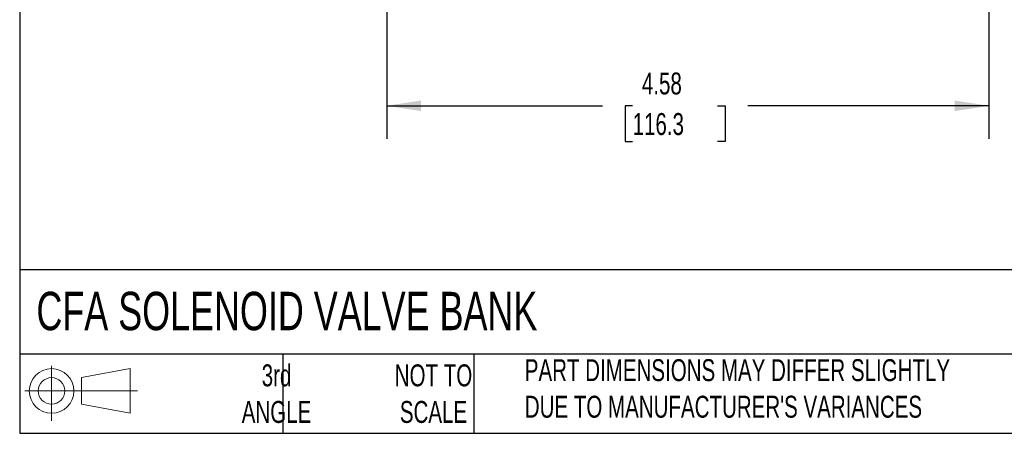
# Model space of a CAD drawing. Header units: inches. Extents: x 0.5 to 21.6, y 0.5 to 16.5.
# Tile 1 of 29: x 0.5 to 8, y 0.5 to 3.6. Entities that reach past the tile are written whole.
import ezdxf

# ---------------------------------------------------------------- set-up
doc = ezdxf.new("R2010")
doc.units = ezdxf.units.IN
doc.header["$LTSCALE"] = 2
doc.header["$MEASUREMENT"] = 0
doc.linetypes.add('SLD-Solid', pattern=[0])
doc.layers.add('DIMENSIONS', color=140, linetype='SLD-Solid', lineweight=25)
doc.layers.add('TEXT', color=140, linetype='SLD-Solid', lineweight=25)
doc.layers.add('SLD-DEFPOINTS', color=7, linetype='Continuous')
doc.styles.add('SLDTEXTSTYLE0', font='TXT', dxfattribs={"width": 0.7})
doc.dimstyles.new('SLDDIMSTYLE1', dxfattribs={"dimtxt": 0.169922, "dimasz": 0.26, "dimexe": 0, "dimexo": 0.0625, "dimgap": 0.04248, "dimtad": 0, "dimtih": 1, "dimtoh": 1, "dimrnd": 1e-09, "dimzin": 12, "dimdsep": 46, "dimtxsty": 'SLDTEXTSTYLE0', "dimsah": 1, "dimcen": 0.09, "dimadec": 0, "dimazin": 3, "dimtfac": 1, "dimtofl": 0, "dimtmove": 0, "dimatfit": 3, "dimfxl": 0, "dimfrac": 2, "dimtolj": 1, "dimtzin": 12, "dimarcsym": 0})
doc.dimstyles.new('SLDDIMSTYLE2', dxfattribs={"dimtxt": 0.169922, "dimasz": 0.26, "dimexe": 0, "dimexo": 0.0625, "dimgap": 0.04248, "dimtad": 0, "dimtih": 1, "dimtoh": 1, "dimrnd": 1e-09, "dimdsep": 46, "dimtxsty": 'SLDTEXTSTYLE0', "dimsah": 1, "dimcen": 0.09, "dimadec": 0, "dimazin": 2, "dimtfac": 1, "dimtmove": 0, "dimatfit": 0, "dimfxl": 0, "dimfrac": 2, "dimtolj": 1, "dimtzin": 12, "dimarcsym": 0})

# ---------------------------------------------------------------- blocks, each defined once
blk = doc.blocks.new('Block11')
at = {"color": 7, "linetype": 'SLD-Solid', "lineweight": 18}
for p, q in [((0.2038, 0.4182), (0.2038, 0)), ((0.4315, 0.3281), (0.8012, 0.3962)), ((0.8012, 0.3962), (0.8012, 0.0576)), ((0.4315, 0.1257), (0.4315, 0.3281)), ((0, 0.2269), (0.8562, 0.2269)), ((0.4315, 0.1257), (0.8012, 0.0576))]:
    blk.add_line(p, q, dxfattribs=at)
for radius in [0.1693, 0.1012]:
    blk.add_circle((0.2038, 0.2269), radius, dxfattribs=at)
blk = doc.blocks.new('Block12')
at = {"layer": 'SLD-DEFPOINTS'}
blk.add_blockref('Block11', (0, 0), dxfattribs=at)
blk = doc.blocks.new('_D_4')
at = {"layer": 'DIMENSIONS'}
for p, q in [((3.29, 4.5112), (3.29, 2.7378)), ((7.868, 4.5112), (7.868, 2.7378)), ((3.29, 2.9878), (4.93, 2.9878)), ((5.1597, 2.9878), (5.1026, 2.9878)), ((5.1026, 2.9878), (5.1026, 2.7177)), ((5.806, 2.9878), (5.863, 2.9878)), ((5.863, 2.9878), (5.863, 2.7177)), ((7.868, 2.9878), (6.0356, 2.9878)), ((5.1026, 2.7177), (5.1597, 2.7177)), ((5.863, 2.7177), (5.806, 2.7177))]:
    blk.add_line(p, q, dxfattribs=at)
for points in [[(3.29, 2.9878), (3.55, 2.9478), (3.55, 3.0278)], [(7.868, 2.9878), (7.608, 3.0278), (7.608, 2.9478)]]:
    blk.add_solid(points, dxfattribs=at)
at = {"layer": 'DIMENSIONS', "char_height": 0.16667, "attachment_point": 1, "style": 'SLDTEXTSTYLE0'}
for s, insert in [('4.58', (5.2303, 3.2407)), ('116.3', (5.1597, 2.9326))]:
    blk.add_mtext(s, dxfattribs=dict(at, insert=insert))
blk = doc.blocks.new('_D_5')
at = {"layer": 'DIMENSIONS'}
for p, q in [((8.4831, 5.0512), (8.4831, 5.5512)), ((7.41, 5.0512), (8.7331, 5.0512)), ((7.968, 4.6112), (8.7331, 4.6112)), ((8.4831, 3.8238), (8.4831, 4.6112)), ((8.9831, 3.8238), (8.4831, 3.8238)), ((9.2876, 3.8238), (9.2305, 3.8238)), ((9.2305, 3.8238), (9.2305, 3.5538)), ((9.7925, 3.8238), (9.8496, 3.8238)), ((9.8496, 3.8238), (9.8496, 3.5538)), ((9.2305, 3.5538), (9.2876, 3.5538)), ((9.8496, 3.5538), (9.7925, 3.5538))]:
    blk.add_line(p, q, dxfattribs=at)
for points in [[(8.4831, 5.0512), (8.5231, 5.3112), (8.4431, 5.3112)], [(8.4831, 4.6112), (8.4431, 4.3512), (8.5231, 4.3512)]]:
    blk.add_solid(points, dxfattribs=at)
at = {"layer": 'DIMENSIONS', "char_height": 0.16667, "attachment_point": 1, "style": 'SLDTEXTSTYLE0'}
for s, insert in [('0.44', (9.2876, 4.0767)), ('11.2', (9.2876, 3.7686))]:
    blk.add_mtext(s, dxfattribs=dict(at, insert=insert))

msp = doc.modelspace()

# ---------------------------------------------------------------- linework, layer by layer
at = {"layer": 'TEXT'}
for p, q in [((0.5, 16.5), (0.5, 0.5)), ((21.5, 1.7422), (0.5, 1.7422)), ((21.5, 1.1), (0.5, 1.1)), ((2.5, 1.1), (2.5, 0.5)), ((3.9537, 1.1), (3.9537, 0.5)), ((0.5, 0.5), (21.5, 0.5))]:
    msp.add_line(p, q, dxfattribs=at)

# ---------------------------------------------------------------- block references
at = {"layer": 'SLD-DEFPOINTS'}
msp.add_blockref('Block12', (0.5384, 0.5948), dxfattribs=at)

# ---------------------------------------------------------------- texts
at = {"layer": 'TEXT', "style": 'SLDTEXTSTYLE0'}
for s, insert, char_height, attachment_point in [('CFA SOLENOID VALVE BANK', (0.6272, 1.5749), 0.291667, 1), ("PART DIMENSIONS MAY DIFFER SLIGHTLY ^JDUE TO MANUFACTURER'S VARIANCES", (4.3401, 1.063), 0.166667, 1), ('3rd^JANGLE', (2.4526, 1.0234), 0.16667, 2), ('NOT TO^JSCALE', (3.6459, 1.0234), 0.166667, 2)]:
    msp.add_mtext(s, dxfattribs=dict(at, insert=insert, char_height=char_height, attachment_point=attachment_point))

# ---------------------------------------------------------------- dimensions: what is measured, and where the dimension line sits
at = {"layer": 'DIMENSIONS'}
dim = msp.add_linear_dim(base=(8.4831, 5.0512), p1=(7.868, 4.6112), p2=(7.31, 5.0512), angle=90, dimstyle='SLDDIMSTYLE2', dxfattribs=at)
dim.commit()
dim.dimension.update_dxf_attribs({"geometry": '_D_5', "text_midpoint": (8.4831, 3.8238), "dimtype": 160})
dim = msp.add_linear_dim(base=(7.868, 2.9878), p1=(3.29, 4.6112), p2=(7.868, 4.6112), dimstyle='SLDDIMSTYLE1', dxfattribs=at)
dim.commit()
dim.dimension.update_dxf_attribs({"geometry": '_D_4', "text_midpoint": (5.4828, 2.9878), "dimtype": 160})

doc.saveas('drawing.dxf')
